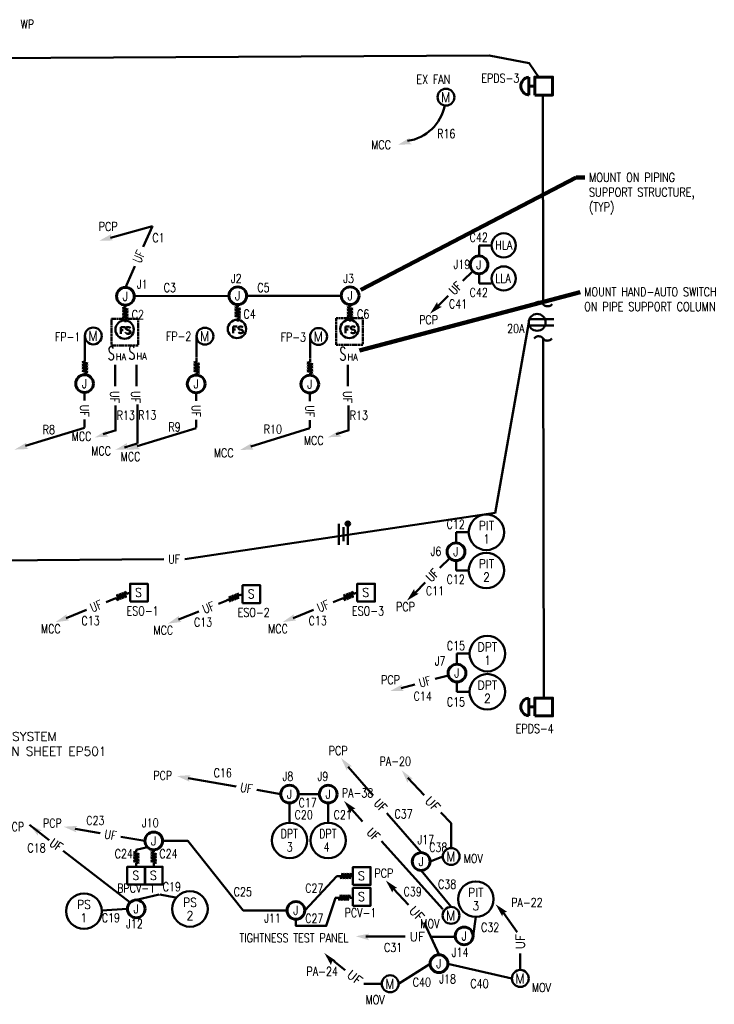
# Model space of a CAD drawing. Extents: x 209 to 1384, y 1929 to 2595.
# Tile 2 of 2: x 914 to 1384, y 1929 to 2595. Entities that reach past the tile are written whole.
import ezdxf
from ezdxf.enums import TextEntityAlignment as Align

# ---------------------------------------------------------------- set-up
doc = ezdxf.new("R2010")
doc.units = 0
doc.header["$MEASUREMENT"] = 0
doc.linetypes.add('ACAD_ISO02W100', pattern=[15, 12, -3])
for name, color, linetype, lineweight in [('E-Anno-Text', 53, 'Continuous', 25), ('E-Emcs-Symb', 203, 'Continuous', 60), ('E-Powr-Circ', 83, 'Continuous', 50), ('E-Powr-Jbox', 83, 'Continuous', 60), ('E-Powr-Motr', 4, 'Continuous', 50), ('E-Powr-Panl', 4, 'Continuous', 50), ('E-Powr-Swch', 163, 'Continuous', 50), ('E-Powr-Wall', 83, 'Continuous', 50), ('M-Fuel-Fttg', 8, 'Continuous', 18)]:
    doc.layers.add(name, color=color, linetype=linetype, lineweight=lineweight)
doc.layers.get('0').off()
doc.styles.add('NOTES', font='romans.shx')
doc.dimstyles.new('EARCH', dxfattribs={"dimtxt": 0.125, "dimasz": 0.125, "dimexe": 0.0625, "dimexo": 0.0625, "dimgap": 0.0625, "dimtad": 1, "dimdec": 4, "dimzin": 3, "dimdsep": 46, "dimlunit": 4, "dimtxsty": 'NOTES', "dimcen": 0.09, "dimclrd": 256, "dimclre": 256, "dimadec": 0, "dimazin": 0, "dimtfac": 0.75, "dimtdec": 4, "dimtmove": 1, "dimatfit": 3, "dimfxl": 0, "dimfrac": 1, "dimtolj": 1, "dimtzin": 3, "dimlwd": 18, "dimlwe": 18, "dimarcsym": 0})

# ---------------------------------------------------------------- blocks, each defined once
blk = doc.blocks.new('ELP029')
blk.add_circle((0, 0), 0.119)
at = {"lineweight": 25, "style": 'NOTES', "width": 0.9}
blk.add_text('M', height=0.142, rotation=360, dxfattribs=at).set_placement((-0.004, 0), align=Align.MIDDLE_CENTER)
blk = doc.blocks.new('JBOX')
blk.add_circle((0, 0), 0.125)
at = {"lineweight": 25, "style": 'NOTES', "width": 0.9}
blk.add_text('J', height=0.125, dxfattribs=at).set_placement((-0.001, 0), align=Align.MIDDLE_CENTER)
blk = doc.blocks.new('HOMRUN')
blk.add_solid([(-0.0275, -0.046625), (0.160375, -0.00125), (0, 0), (-0.027, 0.047125)])
blk = doc.blocks.new('SOL')
blk.add_3dface([(0, 0), (0.25, 0), (0.25, 0.25), (0, 0.25)])
at = {"lineweight": 25, "style": 'NOTES', "width": 0.9}
blk.add_text('S', height=0.125, dxfattribs=at).set_placement((0.12, 0.128), align=Align.MIDDLE_CENTER)
blk = doc.blocks.new('FC')
for p, q in [((-35.979375, 0), (-28.49775, 0)), ((-28.49775, 0), (-26.993875, 5.9965)), ((-26.993875, 5.9965), (-23.98625, -5.9965)), ((-23.98625, -5.9965), (-20.997375, 5.9965)), ((-20.997375, 5.9965), (-17.989625, -5.9965)), ((-17.989625, -5.9965), (-15.00075, 5.9965)), ((-15.00075, 5.9965), (-11.993125, -5.9965)), ((-11.993125, -5.9965), (-9.00425, 5.9965)), ((-9.00425, 5.9965), (-5.9965, -5.9965)), ((-5.9965, -5.9965), (-4.49275, 0)), ((-4.49275, 0), (0, 0))]:
    blk.add_line(p, q)
blk = doc.blocks.new('EPDS')
for p, q in [((-0.126, 0.336), (0.126, 0.336)), ((0, 0.336), (0, 0.252))]:
    blk.add_line(p, q)
blk.add_arc((0, 0.321125), 0.126875, 6.7329167, 173.2670722)
blk.add_3dface([(-0.126, 0.252), (0.126, 0.252), (0.126, 0), (-0.126, 0)])
blk = doc.blocks.new('MOTOR')
blk.add_circle((0, 0), 0.119)
at = {"lineweight": 25, "style": 'NOTES', "width": 0.9}
blk.add_text('M', height=0.142, rotation=360, dxfattribs=at).set_placement((-0.004, 0), align=Align.MIDDLE_CENTER)
blk = doc.blocks.new('DUPLEX')
for p, q in [((-0.044, 0.341), (-0.044, 0)), ((0.044, 0), (0.044, 0.341))]:
    blk.add_line(p, q)
blk.add_circle((0, 0.237), 0.119)
blk = doc.blocks.new('1PNG')
blk.add_hatch(color=256).paths.add_polyline_path([(0.09375, 0.14875, 1), (0.03125, 0.14875, 1)], flags=16)
for p, q in [((-0.0625, 0.14875), (-0.0625, -0.149125)), ((0.0625, 0.14875), (0.0625, -0.149125)), ((0, 0.099), (0, -0.099))]:
    blk.add_line(p, q)
blk.add_circle((0.0625, 0.14875), 0.03125)
blk = doc.blocks.new('LINBRK')
blk.add_open_spline([(0.002, 0.126), (0.007, 0.12), (0.013, 0.113), (0.019, 0.107), (0.024, 0.101), (0.026, 0.095), (0.028, 0.088), (0.031, 0.078), (0.032, 0.069), (0.031, 0.06), (0.031, 0.05), (0.029, 0.041), (0.026, 0.031), (0.022, 0.022), (0.017, 0.015), (0.011, 0.008), (0.005, 0.002), (-0.003, -0.001), (-0.008, -0.006), (-0.013, -0.012), (-0.017, -0.017), (-0.022, -0.024), (-0.026, -0.031), (-0.029, -0.038), (-0.031, -0.046), (-0.033, -0.053), (-0.032, -0.061), (-0.031, -0.068), (-0.03, -0.078), (-0.028, -0.087), (-0.024, -0.095), (-0.022, -0.102), (-0.019, -0.107), (-0.014, -0.112), (-0.009, -0.116), (-0.004, -0.12), (0.001, -0.124)], degree=3, knots=[0, 0, 0, 0, 0.089269, 0.089269, 0.089269, 0.161818, 0.161818, 0.161818, 0.259527, 0.259527, 0.259527, 0.358521, 0.358521, 0.358521, 0.452813, 0.452813, 0.452813, 0.535276, 0.535276, 0.535276, 0.611361, 0.611361, 0.611361, 0.69267, 0.69267, 0.69267, 0.771416, 0.771416, 0.771416, 0.867223, 0.867223, 0.867223, 0.933937, 0.933937, 0.933937, 1, 1, 1, 1])
blk = doc.blocks.new('SWHOA')
at = {"style": 'NOTES', "width": 0.6}
blk.add_text('S', height=0.187, dxfattribs=at).set_placement((-0.001, 0), align=Align.TOP_CENTER)
at = {"style": 'NOTES', "width": 0.9}
blk.add_attdef('TAG00', (0, 0), '', height=0.0936, dxfattribs=at)
blk = doc.blocks.new('DPT1')
blk.add_circle((0, 0), 0.25)
at = {"style": 'NOTES', "width": 0.9}
for tag in ['TAG00', 'TAG10']:
    blk.add_attdef(tag, text='', height=0.125, dxfattribs=at).set_placement((0, 0), align=Align.CENTER)

msp = doc.modelspace()

# ---------------------------------------------------------------- linework, layer by layer
at = {"layer": 'E-Powr-Circ'}
for p, q in [((1267.79623, 2543.87482), (1268.03073, 2402.50494)), ((1003.79083, 2455.27011), (975.37971, 2447.33749)), ((997.59696, 2441.16749), (1003.79083, 2455.27011)), ((1233.2589, 2442.15871), (1224.70953, 2442.15871)), ((1224.70953, 2435.03496), (1224.70953, 2442.15871)), ((985.56233, 2413.76611), (991.87208, 2428.13261)), ((1220.45215, 2424.75683), (1213.86465, 2418.16921)), ((1224.70953, 2422.99333), (1224.70953, 2416.37746)), ((1233.2589, 2416.37746), (1224.70953, 2416.37746)), ((1055.51803, 2408.13346), (991.58308, 2407.74524)), ((1131.51721, 2408.13346), (1067.55953, 2408.13346)), ((1203.79778, 2408.10233), (1196.9889, 2401.29346)), ((1235.68338, 2260.99931), (1258.28636, 2390.08894)), ((958.17578, 2380.91009), (958.17578, 2366.42096)), ((1033.67475, 2380.74335), (1033.67475, 2366.25423)), ((1110.50761, 2380.57662), (1110.50761, 2366.08749)), ((1268.06936, 2379.21219), (1268.47281, 2136.02958)), ((978.54403, 2361.40208), (978.54403, 2346.91296)), ((993.03041, 2361.40208), (993.03041, 2346.91296)), ((1136.04453, 2361.40208), (1136.04453, 2346.91296)), ((957.93228, 2342.64396), (957.93228, 2337.16721)), ((1033.43125, 2342.47723), (1033.43125, 2337.00048)), ((1110.26411, 2342.31049), (1110.26411, 2336.83374)), ((978.93578, 2333.86296), (978.93578, 2317.07371)), ((993.73041, 2334.44871), (993.73041, 2308.08483)), ((1136.43628, 2333.86296), (1136.43628, 2317.07371)), ((957.93228, 2324.34634), (957.93228, 2319.06271)), ((1033.43125, 2324.1796), (1033.43125, 2318.89598)), ((957.93228, 2318.76984), (918.01703, 2306.54021)), ((1033.43125, 2318.6031), (993.516, 2306.37348)), ((1110.26411, 2318.43637), (1070.34886, 2306.20674)), ((1110.26411, 2324.01287), (1110.26411, 2318.72924)), ((979.24428, 2317.16083), (970.56591, 2314.50196)), ((1136.74478, 2317.16083), (1128.06641, 2314.50196)), ((993.42228, 2308.08483), (984.87228, 2305.46521)), ((1025.78748, 2229.94632), (1235.68338, 2261.30863)), ((1217.69263, 2248.11713), (1209.14326, 2248.11713)), ((1209.14326, 2240.99338), (1209.14326, 2248.11713)), ((822.18607, 2228.65144), (1011.50598, 2229.89657)), ((1204.88588, 2230.71525), (1198.29838, 2224.12763)), ((1209.14326, 2228.95175), (1209.14326, 2222.33588)), ((1217.69263, 2222.33588), (1209.14326, 2222.33588)), ((1188.23151, 2214.06075), (1181.42263, 2207.25188)), ((978.04979, 2203.05982), (972.44379, 2200.83644)), ((1054.11037, 2202.05941), (1048.50437, 2199.83603)), ((1131.6449, 2203.05982), (1126.0389, 2200.83644)), ((959.20991, 2195.58782), (945.45466, 2190.13232)), ((1035.2705, 2194.58741), (1021.51525, 2189.13191)), ((1112.80503, 2195.58782), (1099.04978, 2190.13232)), ((1218.35989, 2166.05793), (1209.81052, 2166.05793)), ((1209.81052, 2158.93418), (1209.81052, 2166.05793)), ((1203.99927, 2151.33906), (1195.00714, 2148.90293)), ((1181.26577, 2145.18018), (1171.97164, 2142.66218)), ((1209.81052, 2146.89256), (1209.81052, 2140.27668)), ((1218.35989, 2140.27668), (1209.81052, 2140.27668)), ((1153.11871, 2070.12941), (1136.22737, 2089.48881)), ((1060.41933, 2076.26732), (1028.02633, 2081.89332)), ((1090.57446, 2071.02994), (1074.44608, 2073.83107)), ((1096.59521, 2065.00919), (1096.59521, 2051.72219)), ((1102.61596, 2071.02994), (1116.67608, 2071.02994)), ((1122.69683, 2065.00919), (1122.69683, 2051.72219)), ((1145.91051, 2052.62377), (1138.61842, 2060.66141)), ((1185.58233, 2031.46108), (1162.27709, 2058.17154)), ((934.02148, 2039.98138), (920.65682, 2050.32321)), ((968.53433, 2044.64244), (951.51721, 2047.59794)), ((998.68946, 2039.40507), (982.56108, 2042.20619)), ((1200.33856, 1993.28363), (1158.7094, 2039.16903)), ((988.66981, 1997.69343), (943.46286, 2032.67545)), ((992.85685, 2033.38434), (1000.45424, 2035.14635)), ((1191.60313, 2025.44029), (1200.16986, 2028.8221)), ((1205.7905, 1994.69976), (1185.58233, 2019.41949)), ((1128.6305, 2015.63197), (1106.87388, 1992.39407)), ((993.05699, 1999.52107), (1008.49065, 2003.24003)), ((1008.86255, 2003.24003), (1019.46157, 2001.00866)), ((969.36713, 1992.40419), (986.90636, 1993.43608)), ((1220.6667, 1975.13556), (1222.52559, 1987.96565)), ((1174.70693, 1974.63357), (1148.20134, 1974.71415)), ((1208.36097, 1974.53126), (1191.84971, 1974.58145)), ((1170.29706, 1942.78224), (1191.63433, 1956.34273)), ((1246.94295, 1946.37377), (1203.67593, 1956.34273))]:
    msp.add_line(p, q, dxfattribs=at)
at = {"layer": 'E-Powr-Circ', "flags": 128}
for points in [[(1265.29977, 2555.41833), (1258.53209, 2565.3708), (1231.46137, 2570.54608), (765.2877, 2568.15749)], [(1187.70177, 2070.31212), (1176.54538, 2081.97147)], [(1205.85875, 2034.51099), (1205.85875, 2051.33659), (1198.85614, 2058.65489)], [(1094.83096, 1992.39544), (1065.30708, 1992.39544), (1027.82683, 2039.40507), (1010.73096, 2039.40507)], [(1177.05537, 1996.12109), (1166.85858, 2006.988)], [(1100.85171, 1986.37469), (1100.84071, 1981.87219), (1121.41163, 1981.87219), (1127.54368, 2000.94628)], [(1250.55555, 1977.76736), (1241.1618, 1990.83915)], [(1197.65513, 1962.36353), (1187.57366, 1984.1137)], [(1134.25914, 1952.05288), (1126.60281, 1958.14479)], [(1252.63184, 1952.06266), (1252.63184, 1963.1253)], [(1158.91929, 1942.78224), (1146.88442, 1942.78224)]]:
    msp.add_lwpolyline(points, dxfattribs=at)
at = {"layer": 'E-Powr-Circ'}
for centre, radius in [((1241.43325, 2442.15871), 8.17435), ((1241.43325, 2419.78442), 8.17435), ((1096.59521, 2039.72219), 12), ((1122.69683, 2039.72219), 12)]:
    msp.add_circle(centre, radius, dxfattribs=at)
msp.add_arc((1171.76728, 2542.84205), 30.40394, 278.85593611, 348.28350278, dxfattribs=at)
at = {"layer": 'E-Powr-Circ', "linetype": 'ACAD_ISO02W100', "ltscale": 0.125}
for points in [[(994.09046, 2392.53024), (976.09046, 2392.53024), (976.09046, 2374.53024), (994.09046, 2374.53024)], [(1146.06609, 2392.91846), (1128.06609, 2392.91846), (1128.06609, 2374.91846), (1146.06609, 2374.91846)]]:
    msp.add_3dface(points, dxfattribs=at)
at = {"layer": 'E-Powr-Swch', "flags": 128}
for points in [[(982.41251, 2386.92425), (982.41251, 2382.42425)], [(982.41251, 2386.92425), (985.19822, 2386.92425)], [(982.41251, 2384.7814), (984.12679, 2384.7814)], [(989.05536, 2386.2814), (988.62679, 2386.70997), (987.98394, 2386.92425), (987.12679, 2386.92425), (986.48394, 2386.70997), (986.05536, 2386.2814), (986.05536, 2385.85282), (986.26965, 2385.42425), (986.48394, 2385.20997), (986.91251, 2384.99568), (988.19822, 2384.56711), (988.62679, 2384.35282), (988.84108, 2384.13854), (989.05536, 2383.70997), (989.05536, 2383.06711), (988.62679, 2382.63854), (987.98394, 2382.42425), (987.12679, 2382.42425), (986.48394, 2382.63854), (986.05536, 2383.06711)], [(1058.38896, 2387.31247), (1058.38896, 2382.81247)], [(1058.38896, 2387.31247), (1061.17467, 2387.31247)], [(1058.38896, 2385.16962), (1060.10324, 2385.16962)], [(1065.03181, 2386.66962), (1064.60324, 2387.09819), (1063.96038, 2387.31247), (1063.10324, 2387.31247), (1062.46038, 2387.09819), (1062.03181, 2386.66962), (1062.03181, 2386.24104), (1062.2461, 2385.81247), (1062.46038, 2385.59819), (1062.88896, 2385.3839), (1064.17467, 2384.95533), (1064.60324, 2384.74104), (1064.81753, 2384.52676), (1065.03181, 2384.09819), (1065.03181, 2383.45533), (1064.60324, 2383.02676), (1063.96038, 2382.81247), (1063.10324, 2382.81247), (1062.46038, 2383.02676), (1062.03181, 2383.45533)], [(1134.38814, 2387.31247), (1134.38814, 2382.81247)], [(1134.38814, 2387.31247), (1137.17385, 2387.31247)], [(1134.38814, 2385.16962), (1136.10242, 2385.16962)], [(1141.03099, 2386.66962), (1140.60242, 2387.09819), (1139.95956, 2387.31247), (1139.10242, 2387.31247), (1138.45956, 2387.09819), (1138.03099, 2386.66962), (1138.03099, 2386.24104), (1138.24528, 2385.81247), (1138.45956, 2385.59819), (1138.88814, 2385.3839), (1140.17385, 2384.95533), (1140.60242, 2384.74104), (1140.81671, 2384.52676), (1141.03099, 2384.09819), (1141.03099, 2383.45533), (1140.60242, 2383.02676), (1139.95956, 2382.81247), (1139.10242, 2382.81247), (1138.45956, 2383.02676), (1138.03099, 2383.45533)]]:
    msp.add_lwpolyline(points, dxfattribs=at)
at = {"layer": 'E-Powr-Swch'}
for centre in [(985.03472, 2385.24287), (1061.01117, 2385.63109), (1137.01035, 2385.63109)]:
    msp.add_circle(centre, 6.21574, dxfattribs=at)
at = {"layer": 'M-Fuel-Fttg', "flags": 128}
for points in [[(988.23223, 2386.57995), (987.80366, 2387.00852), (987.1608, 2387.2228), (986.30366, 2387.2228), (985.6608, 2387.00852), (985.23223, 2386.57995), (985.23223, 2386.15138), (985.44651, 2385.7228), (985.6608, 2385.50852), (986.08937, 2385.29423), (987.37508, 2384.86566), (987.80366, 2384.65138), (988.01794, 2384.43709), (988.23223, 2384.00852), (988.23223, 2383.36566), (987.80366, 2382.93709), (987.1608, 2382.7228), (986.30366, 2382.7228), (985.6608, 2382.93709), (985.23223, 2383.36566)], [(988.23223, 2386.57995), (987.80366, 2387.00852), (987.1608, 2387.2228), (986.30366, 2387.2228), (985.6608, 2387.00852), (985.23223, 2386.57995), (985.23223, 2386.15138), (985.44651, 2385.7228), (985.6608, 2385.50852), (986.08937, 2385.29423), (987.37508, 2384.86566), (987.80366, 2384.65138), (988.01794, 2384.43709), (988.23223, 2384.00852), (988.23223, 2383.36566), (987.80366, 2382.93709), (987.1608, 2382.7228), (986.30366, 2382.7228), (985.6608, 2382.93709), (985.23223, 2383.36566)], [(989.05536, 2386.2814), (988.62679, 2386.70997), (987.98394, 2386.92425), (987.12679, 2386.92425), (986.48394, 2386.70997), (986.05536, 2386.2814), (986.05536, 2385.85282), (986.26965, 2385.42425), (986.48394, 2385.20997), (986.91251, 2384.99568), (988.19822, 2384.56711), (988.62679, 2384.35282), (988.84108, 2384.13854), (989.05536, 2383.70997), (989.05536, 2383.06711), (988.62679, 2382.63854), (987.98394, 2382.42425), (987.12679, 2382.42425), (986.48394, 2382.63854), (986.05536, 2383.06711)], [(1065.03181, 2386.66962), (1064.60324, 2387.09819), (1063.96038, 2387.31247), (1063.10324, 2387.31247), (1062.46038, 2387.09819), (1062.03181, 2386.66962), (1062.03181, 2386.24104), (1062.2461, 2385.81247), (1062.46038, 2385.59819), (1062.88896, 2385.3839), (1064.17467, 2384.95533), (1064.60324, 2384.74104), (1064.81753, 2384.52676), (1065.03181, 2384.09819), (1065.03181, 2383.45533), (1064.60324, 2383.02676), (1063.96038, 2382.81247), (1063.10324, 2382.81247), (1062.46038, 2383.02676), (1062.03181, 2383.45533)], [(1065.03181, 2386.66962), (1064.60324, 2387.09819), (1063.96038, 2387.31247), (1063.10324, 2387.31247), (1062.46038, 2387.09819), (1062.03181, 2386.66962), (1062.03181, 2386.24104), (1062.2461, 2385.81247), (1062.46038, 2385.59819), (1062.88896, 2385.3839), (1064.17467, 2384.95533), (1064.60324, 2384.74104), (1064.81753, 2384.52676), (1065.03181, 2384.09819), (1065.03181, 2383.45533), (1064.60324, 2383.02676), (1063.96038, 2382.81247), (1063.10324, 2382.81247), (1062.46038, 2383.02676), (1062.03181, 2383.45533)], [(1141.03099, 2386.66962), (1140.60242, 2387.09819), (1139.95956, 2387.31247), (1139.10242, 2387.31247), (1138.45956, 2387.09819), (1138.03099, 2386.66962), (1138.03099, 2386.24104), (1138.24528, 2385.81247), (1138.45956, 2385.59819), (1138.88814, 2385.3839), (1140.17385, 2384.95533), (1140.60242, 2384.74104), (1140.81671, 2384.52676), (1141.03099, 2384.09819), (1141.03099, 2383.45533), (1140.60242, 2383.02676), (1139.95956, 2382.81247), (1139.10242, 2382.81247), (1138.45956, 2383.02676), (1138.03099, 2383.45533)]]:
    msp.add_lwpolyline(points, dxfattribs=at)
at = {"layer": 'M-Fuel-Fttg'}
msp.add_circle((985.03472, 2385.24287), 6.21574, dxfattribs=at)

# ---------------------------------------------------------------- block references
at = {"layer": 'E-Emcs-Symb', "xscale": 48, "yscale": 48, "rotation": 90}
for p in [(1274.48548, 2549.92282), (1274.48548, 2129.98152)]:
    msp.add_blockref('EPDS', p, dxfattribs=at)
at = {"layer": 'E-Powr-Circ'}
for name, p, xscale, yscale, rotation in [('HOMRUN', (1177.18461, 2512.38544), 48.0000024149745, 48.0000024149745, 197.0345311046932), ('HOMRUN', (975.37971, 2447.33749), 48.0000020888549, 48.0000020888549, 195.6001799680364), ('LINBRK', (1268.03073, 2402.50494), 48.00000084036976, 48.00000084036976, 270.0950381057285), ('FC', (985.56233, 2401.72449), 0.3191834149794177, -0.3191834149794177, 90), ('FC', (1061.53878, 2402.11271), 0.3191834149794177, -0.3191834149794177, 90), ('FC', (1137.53796, 2402.11271), 0.3191834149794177, -0.3191834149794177, 90), ('HOMRUN', (1196.9889, 2401.29346), 47.99999790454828, 47.99999790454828, 225.0001532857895), ('LINBRK', (1268.06936, 2379.21219), 48.00000087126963, 48.00000087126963, 90.09506033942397), ('FC', (958.1569, 2354.55396), 0.3191834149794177, -0.3191834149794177, 270), ('FC', (1033.65588, 2354.38723), 0.3191834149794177, -0.3191834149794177, 270), ('FC', (1110.48873, 2354.22049), 0.3191834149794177, -0.3191834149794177, 270), ('HOMRUN', (972.30978, 2314.55358), 48.0000024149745, 48.0000024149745, 197.0345311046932), ('HOMRUN', (1129.81028, 2314.55358), 48.0000024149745, 48.0000024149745, 197.0345311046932), ('HOMRUN', (918.01703, 2306.24746), 48.0000024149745, 48.0000024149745, 197.0345311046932), ('HOMRUN', (986.17966, 2306.06296), 48.0000024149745, 48.0000024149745, 197.0345311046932), ('HOMRUN', (993.516, 2306.08073), 48.0000024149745, 48.0000024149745, 197.0345311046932), ('HOMRUN', (1070.34886, 2305.91399), 48.0000024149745, 48.0000024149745, 197.0345311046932), ('FC', (978.03404, 2203.09969), 0.3191820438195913, -0.3191820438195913, 201.4206446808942), ('FC', (1054.09462, 2202.09928), 0.3191820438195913, -0.3191820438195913, 201.4206446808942), ('FC', (1131.62915, 2203.09969), 0.3191820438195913, -0.3191820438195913, 201.4206446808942), ('HOMRUN', (1181.42263, 2207.25188), 47.99999790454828, 47.99999790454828, 225.0001532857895), ('HOMRUN', (945.45466, 2190.13232), 48.00000147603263, 48.00000147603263, 201.6337830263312), ('HOMRUN', (1021.51525, 2189.13191), 48.00000147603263, 48.00000147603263, 201.6337830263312), ('HOMRUN', (1099.04978, 2190.13232), 48.00000147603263, 48.00000147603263, 201.6337830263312), ('HOMRUN', (1171.97164, 2142.66218), 47.99999746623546, 47.99999746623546, 195.158516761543), ('HOMRUN', (1136.22737, 2089.48881), 47.9999984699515, 47.9999984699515, 129.5472989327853), ('HOMRUN', (1028.02633, 2081.89332), 47.9999984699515, 47.9999984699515, 170.1471822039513), ('HOMRUN', (1177.28157, 2081.14606), 47.9999984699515, 47.9999984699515, 129.5472989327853), ('HOMRUN', (1138.61842, 2060.66141), 47.99999846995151, 47.99999846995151, 132.9367986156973), ('HOMRUN', (926.68011, 2045.52919), 48.00000245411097, 48.00000245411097, 141.9297989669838), ('HOMRUN', (951.51721, 2047.59794), 48.00000245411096, 48.00000245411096, 170.147154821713), ('FC', (992.85685, 2033.38434), 0.3191834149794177, -0.3191834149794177, 90), ('FC', (1004.71021, 2033.38432), 0.3191834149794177, -0.3191834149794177, 90), ('HOMRUN', (1166.85858, 2006.988), 47.99999846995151, 47.99999846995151, 132.9367986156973), ('HOMRUN', (1241.1618, 1990.83915), 47.99999846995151, 47.99999846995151, 132.9367986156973), ('HOMRUN', (1149.03718, 1974.53344), 47.9999984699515, 47.9999984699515, 177.7842218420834), ('HOMRUN', (1125.334, 1957.86572), 47.99999846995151, 47.99999846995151, 132.9367986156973)]:
    msp.add_blockref(name, p, dxfattribs=dict(at, xscale=xscale, yscale=yscale, rotation=rotation))
ref = msp.add_blockref('DPT1', (1229.69263, 2248.11713), dxfattribs=dict(at, xscale=48, yscale=48))
ref.add_attrib('TAG00', 'PIT', dxfattribs={"layer": 'E-Anno-Text', "height": 5.982012, "style": 'NOTES', "width": 0.9}).set_placement((1229.73051, 2249.61713), align=Align.CENTER)
ref.add_attrib('TAG10', '1', dxfattribs={"layer": 'E-Anno-Text', "height": 5.98201, "style": 'NOTES', "width": 0.9}).set_placement((1229.69963, 2240.61713), align=Align.CENTER)
for name, p, xscale, yscale in [('1PNG', (1132.99029, 2246.7614), 48, 48), ('FC', (1140.11452, 2015.63197), 0.3191834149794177, -0.3191834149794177), ('FC', (1138.90575, 2000.94628), 0.3191834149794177, -0.3191834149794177)]:
    msp.add_blockref(name, p, dxfattribs=dict(at, xscale=xscale, yscale=yscale))
ref = msp.add_blockref('DPT1', (1229.69263, 2222.33588), dxfattribs=dict(at, xscale=48, yscale=48))
ref.add_attrib('TAG00', 'PIT', dxfattribs={"layer": 'E-Anno-Text', "height": 5.982012, "style": 'NOTES', "width": 0.9}).set_placement((1229.73051, 2223.83588), align=Align.CENTER)
ref.add_attrib('TAG10', '2', dxfattribs={"layer": 'E-Anno-Text', "height": 5.98201, "style": 'NOTES', "width": 0.9}).set_placement((1229.69388, 2214.83588), align=Align.CENTER)
ref = msp.add_blockref('DPT1', (1230.35989, 2166.05793), dxfattribs=dict(at, xscale=48, yscale=48))
ref.add_attrib('TAG00', 'DPT', dxfattribs={"layer": 'E-Anno-Text', "height": 5.982012, "style": 'NOTES', "width": 0.9}).set_placement((1230.39777, 2167.55793), align=Align.CENTER)
ref.add_attrib('TAG10', '1', dxfattribs={"layer": 'E-Anno-Text', "height": 5.98201, "style": 'NOTES', "width": 0.9}).set_placement((1230.36689, 2158.55793), align=Align.CENTER)
ref = msp.add_blockref('DPT1', (1230.35989, 2140.27668), dxfattribs=dict(at, xscale=48, yscale=48))
ref.add_attrib('TAG00', 'DPT', dxfattribs={"layer": 'E-Anno-Text', "height": 5.982012, "style": 'NOTES', "width": 0.9}).set_placement((1230.39777, 2141.77668), align=Align.CENTER)
ref.add_attrib('TAG10', '2', dxfattribs={"layer": 'E-Anno-Text', "height": 5.98201, "style": 'NOTES', "width": 0.9}).set_placement((1230.36114, 2132.77668), align=Align.CENTER)
at = {"layer": 'E-Powr-Jbox', "xscale": 48, "yscale": 48}
for p in [(1224.7109, 2429.01271), (985.56371, 2407.74386), (1061.54016, 2408.13208), (1137.53934, 2408.13208), (957.93365, 2348.66334), (1033.43263, 2348.4966), (1110.26548, 2348.32987), (1209.14463, 2234.97113), (1209.81189, 2152.91193), (1096.59658, 2071.02857), (1122.69821, 2071.02857), (1004.71158, 2039.40369), (1185.58233, 2025.44029), (992.92715, 1993.43608), (1100.85308, 1992.39407), (1214.6459, 1975.13556), (1197.65513, 1956.34273)]:
    msp.add_blockref('JBOX', p, dxfattribs=at)
at = {"layer": 'E-Powr-Motr', "xscale": 48, "yscale": 48}
for name, p in [('MOTOR', (1202.36036, 2542.42894)), ('ELP029', (963.86553, 2380.91246)), ('ELP029', (1039.3645, 2380.74573)), ('ELP029', (1116.19736, 2380.57899))]:
    msp.add_blockref(name, p, dxfattribs=at)
at = {"layer": 'E-Powr-Motr', "xscale": 48, "yscale": 48, "zscale": 48}
for p in [(1205.85875, 2028.8221), (1205.7905, 1989.01087), (1252.63184, 1946.37377), (1164.60817, 1942.78224)]:
    msp.add_blockref('MOTOR', p, dxfattribs=at)
at = {"layer": 'E-Powr-Panl'}
ref = msp.add_blockref('DPT1', (1222.52559, 1999.96565), dxfattribs=dict(at, xscale=48, yscale=48))
ref.add_attrib('TAG00', 'PIT', dxfattribs={"height": 5.982012, "style": 'NOTES', "width": 0.9}).set_placement((1222.56347, 2001.46565), align=Align.CENTER)
ref.add_attrib('TAG10', '3', dxfattribs={"height": 5.98201, "style": 'NOTES', "width": 0.9}).set_placement((1222.53272, 1992.46565), align=Align.CENTER)
ref = msp.add_blockref('DPT1', (1029.21553, 1993.34521), dxfattribs=dict(at, xscale=48, yscale=48))
ref.add_attrib('TAG00', 'PS', dxfattribs={"height": 5.982012, "style": 'NOTES', "width": 0.9}).set_placement((1029.2534, 1994.84521), align=Align.CENTER)
ref.add_attrib('TAG10', '2', dxfattribs={"height": 5.98201, "style": 'NOTES', "width": 0.9}).set_placement((1029.22265, 1985.84521), align=Align.CENTER)
ref = msp.add_blockref('DPT1', (957.53467, 1991.89172), dxfattribs=dict(at, xscale=48, yscale=48))
ref.add_attrib('TAG00', 'PS', dxfattribs={"height": 5.982012, "style": 'NOTES', "width": 0.9}).set_placement((957.57254, 1993.39172), align=Align.CENTER)
ref.add_attrib('TAG10', '1', dxfattribs={"height": 5.98201, "style": 'NOTES', "width": 0.9}).set_placement((957.54179, 1984.39172), align=Align.CENTER)
at = {"layer": 'E-Powr-Swch'}
ref = msp.add_blockref('SWHOA', (976.01691, 2373.62246), dxfattribs=dict(at, xscale=48, yscale=48))
ref.add_attrib('TAG00', 'HA ', (979.15491, 2364.63446), dxfattribs={"height": 4.493988, "style": 'NOTES', "width": 0.9})
ref = msp.add_blockref('SWHOA', (989.90716, 2373.91533), dxfattribs=dict(at, xscale=48, yscale=48))
ref.add_attrib('TAG00', 'HA ', (993.04516, 2364.92733), dxfattribs={"height": 4.493988, "style": 'NOTES', "width": 0.9})
ref = msp.add_blockref('SWHOA', (1132.63341, 2373.32796), dxfattribs=dict(at, xscale=48, yscale=48))
ref.add_attrib('TAG00', 'HA ', (1135.77141, 2364.33996), dxfattribs={"height": 4.493988, "style": 'NOTES', "width": 0.9})
at = {"layer": 'E-Powr-Swch', "xscale": 48, "yscale": 48}
for p in [(988.72479, 2201.29369), (1064.78537, 2200.29328), (1142.3199, 2201.29369), (986.85685, 2009.90032), (998.71021, 2009.90032), (1139.39751, 2009.63197), (1139.39751, 1995.58509)]:
    msp.add_blockref('SOL', p, dxfattribs=at)
at = {"layer": 'E-Powr-Wall', "xscale": 48, "yscale": 48, "rotation": 90}
msp.add_blockref('DUPLEX', (1275.39873, 2390.09582), dxfattribs=at)

# ---------------------------------------------------------------- texts
at = {"layer": 'E-Anno-Text', "style": 'NOTES', "width": 0.787275}
for s, p in [('WP', (914.72289, 2594.81566)), ('EX FAN', (1182.37011, 2557.54382)), ('EPDS-3', (1226.23675, 2558.25253)), ('R16', (1196.40698, 2520.68632)), ('MCC', (1151.77861, 2513.21169)), ('PCP', (967.55033, 2457.91974)), ('C42', (1218.31628, 2450.57883)), ('C1', (1003.78746, 2450.36924)), ('HLA', (1235.68218, 2445.30773)), ('J19', (1207.44878, 2432.32933)), ('J1', (993.30808, 2418.91799)), ('J2', (1056.87766, 2422.80083)), ('J3', (1132.88984, 2422.80083)), ('LLA', (1235.68218, 2422.93344)), ('C3', (1011.46703, 2416.58821)), ('C5', (1074.73141, 2416.58821)), ('C42', (1218.31628, 2413.30321)), ('C41', (1204.34378, 2405.53746)), ('C2', (989.81496, 2398.33861)), ('C4', (1065.41641, 2398.72683)), ('C6', (1142.20484, 2398.72683)), ('PCP', (1184.21615, 2394.84621)), ('20A', (1243.71887, 2388.97003)), ('FP-1', (937.8679, 2383.28071)), ('FP-2', (1012.99838, 2383.7036)), ('FP-3', (1090.51548, 2383.13262)), ('R13', (979.62366, 2330.28458)), ('R13', (994.17173, 2330.41563)), ('R13', (1137.24566, 2330.28458)), ('R8', (929.67353, 2320.56446)), ('R9', (1014.64956, 2322.34469)), ('R10', (1079.10648, 2320.83487)), ('MCC', (949.19486, 2316.02433)), ('MCC', (1106.21441, 2313.2156)), ('MCC', (962.47632, 2306.11607)), ('MCC', (1045.40321, 2304.82789)), ('MCC', (982.35075, 2302.32158)), ('C12', (1202.75001, 2256.53725)), ('J6', (1191.88251, 2238.28775)), ('C12', (1202.75001, 2219.26163)), ('C11', (1188.77751, 2211.49588)), ('ESO-1', (986.33526, 2197.89194)), ('ESO-3', (1138.73978, 2197.89194)), ('PCP', (1168.64988, 2200.80463)), ('C13', (955.84279, 2191.30769)), ('ESO-2', (1061.44712, 2196.89153)), ('C13', (1109.4379, 2191.30769)), ('MCC', (928.45354, 2185.89957)), ('MCC', (1004.51412, 2184.89916)), ('C13', (1031.90337, 2190.30728)), ('MCC', (1082.04865, 2185.89957)), ('C15', (1202.93802, 2174.41106)), ('J7', (1194.76239, 2164.10231)), ('PCP', (1158.44741, 2151.34185)), ('C14', (1180.42677, 2140.24181)), ('C15', (1202.93802, 2136.35881)), ('EPDS-4', (1249.52847, 2118.3489)), ('PCP', (1123.10762, 2103.43057)), ('PA-20', (1157.43342, 2096.20942)), ('PCP', (1004.41521, 2086.59382)), ('C16', (1045.20608, 2088.39732)), ('J8', (1091.77858, 2086.01782)), ('J9', (1115.45421, 2086.01782)), ('PA-38', (1131.94726, 2074.84223)), ('C17', (1102.66946, 2068.20644)), ('C20', (1099.95258, 2060.05232)), ('C21', (1126.34508, 2060.05232)), ('C37', (1167.53512, 2060.60428)), ('PCP', (904.29742, 2051.99419)), ('PCP', (929.77226, 2054.41151)), ('C23', (959.06333, 2056.16944)), ('J10', (996.68808, 2054.56644)), ('J17', (1183.05252, 2043.2033)), ('C38', (1191.0107, 2038.0289)), ('C18', (919.29472, 2037.60816)), ('C24', (978.27347, 2033.72057)), ('C24', (1008.45783, 2033.72057)), ('MOV', (1214.35999, 2030.48428)), ('PCP', (1153.99993, 2020.5362)), ('C19', (1010.77081, 2011.40379)), ('C38', (1196.93172, 2013.05761)), ('BPCV-1', (979.9706, 2010.44946)), ('C25', (1058.73555, 2007.95299)), ('C27', (1107.16245, 2010.40428)), ('C39', (1173.663, 2008.07377)), ('PA-22', (1246.50625, 2000.70069)), ('PCV-1', (1133.79174, 1993.8157)), ('C19', (969.60296, 1990.3917)), ('J12', (986.0105, 1986.36293)), ('J11', (1079.39671, 1990.15632)), ('C27', (1107.16245, 1989.96519)), ('MOV', (1185.01229, 1986.3448)), ('C32', (1226.02583, 1983.93664)), ('TIGHTNESS TEST PANEL', (1062.67884, 1976.78815)), ('C31', (1160.43968, 1970.29488)), ('J14', (1206.24105, 1967.05864)), ('PA-24', (1108.00572, 1954.10478)), ('C40', (1179.84146, 1946.80402)), ('J18', (1197.74567, 1949.03812)), ('C40', (1218.88008, 1945.86551)), ('MOV', (1260.44102, 1943.2135)), ('MOV', (1147.94152, 1934.97555))]:
    msp.add_text(s, height=6, dxfattribs=at).set_placement(p, align=Align.TOP_LEFT)
for height, rotation, p in [(5.988, 66.28898333, (993.07607, 2430.87382)), (5.987999, 45.00015278, (1205.91482, 2410.21941)), (5.988, 270, (978.30041, 2343.60233)), (5.988, 270, (992.47853, 2343.60233)), (5.988, 270, (1135.80091, 2343.60233)), (5.988, 270, (957.93228, 2334.41784)), (5.988, 270, (1033.43125, 2334.2511)), (5.988, 270, (1110.26411, 2334.08437)), (5.988, 0.19960833, (1014.49993, 2229.90692)), (5.987999, 45.00015278, (1190.34855, 2216.17782)), (5.988, 21.63378333, (961.99298, 2196.69154)), (5.988, 21.63378333, (1038.05357, 2195.69113)), (5.988, 21.63378333, (1115.5881, 2196.69154)), (5.988, 15.15851667, (1184.15562, 2145.96301)), (5.987999, 350.14715556, (1063.36916, 2075.75491)), (5.987999, 313.27725791, (1155.27912, 2066.38706)), (5.988, 350.14715556, (971.48416, 2044.13003)), (5.987999, 315.3226664, (1150.37995, 2046.5986)), (5.988, 324.63625157, (935.42632, 2039.03074))]:
    msp.add_text('UF', height=height, rotation=rotation, dxfattribs=at).set_placement(p, align=Align.MIDDLE_LEFT)
for s, p in [('DPT', (1096.37377, 2041.22219)), ('DPT', (1122.4754, 2041.22219)), ('3 ', (1098.27431, 2032.22219)), ('4 ', (1123.20469, 2032.22219))]:
    msp.add_text(s, height=6, dxfattribs=at).set_placement(p, align=Align.CENTER)
at = {"layer": 'E-Anno-Text', "char_height": 6, "attachment_point": 1, "style": 'NOTES'}
for s, insert in [('\\W0.800000x;MOUNT ON PIPING\\PSUPPORT STRUCTURE,\\P(TYP)', (1299.09449, 2491.13032)), ('\\W0.800000x;MOUNT HAND-AUTO SWITCH\\PON PIPE SUPPORT COLUMN', (1295.81036, 2413.73409)), ('AUTOMATIC TANK GAUGING SYSTEM\\PBACKBOARD. SEE DETAIL ON SHEET EP501', (800.17406, 2113.01041))]:
    msp.add_mtext(s, dxfattribs=dict(at, insert=insert))
at = {"layer": 'E-Powr-Circ', "style": 'NOTES'}
for rotation, p in [(313.7371637, (1189.77583, 2068.14456)), (313.17782052, (1179.10817, 1993.93339)), (359.82582173, (1177.70692, 1974.62445)), (90, (1252.63184, 1966.1253)), (321.49179428, (1136.6067, 1950.18499))]:
    msp.add_text('UF', height=6, rotation=rotation, dxfattribs=at).set_placement(p, align=Align.MIDDLE_LEFT)

# ---------------------------------------------------------------- leaders
at = {"layer": 'E-Anno-Text', "annotation_type": 0, "has_hookline": 1, "hookline_direction": 0}
for points, text_width in [([(1144.85778, 2412.12974), (1290.30877, 2488.02742), (1296.30877, 2488.02742)], 82.07195), ([(731.75655, 2188.77203), (790.87827, 2109.90751), (796.87827, 2109.90751)], 183.36128)]:
    msp.add_leader(points, dimstyle='EARCH', override={"dimscale": 48, "dimtad": 0, "dimclrd": 0, "dimlwd": 65534}, dxfattribs=dict(at, text_width=text_width))
at = {"layer": 'E-Anno-Text'}
msp.add_leader([(1143.85737, 2371.11291), (1293.05025, 2410.63119)], dimstyle='EARCH', override={"dimscale": 48, "dimtad": 0, "dimclrd": 0, "dimlwd": 65534}, dxfattribs=at)

doc.saveas('drawing.dxf')
